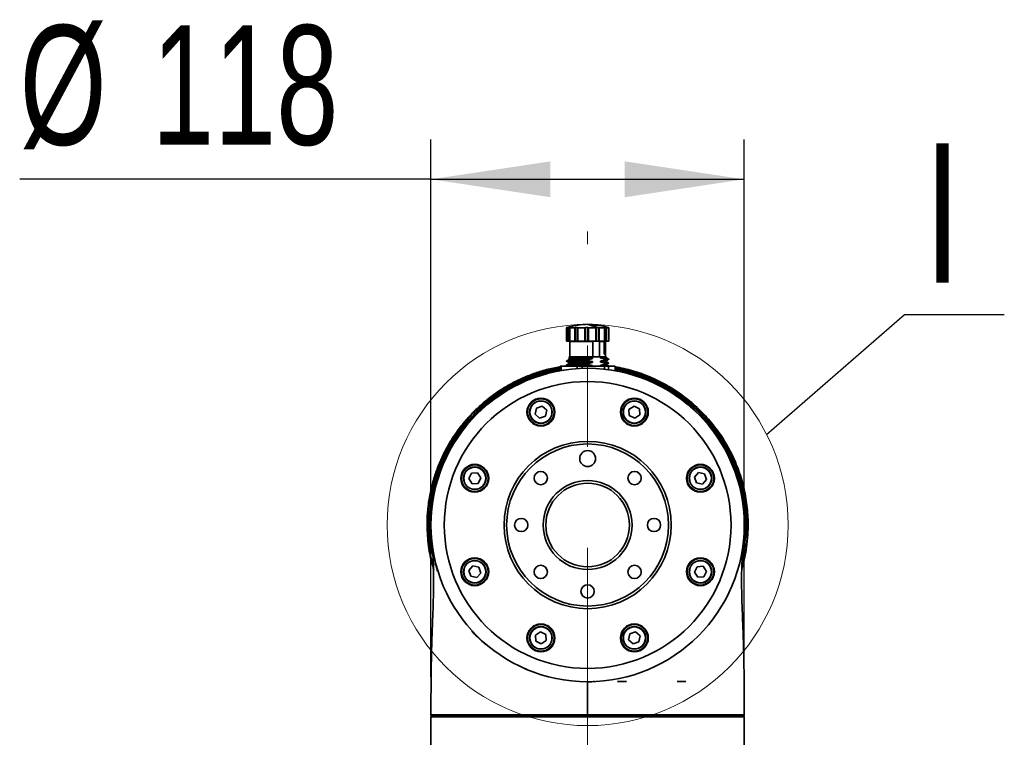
# Model space of a CAD drawing. Header units: millimetres. Extents: x 3 to 614, y 2 to 209.
# Tile 18 of 57: x 93 to 117, y 171 to 189. Entities that reach past the tile are written whole.
import ezdxf

# ---------------------------------------------------------------- set-up
doc = ezdxf.new("R2010")
doc.units = ezdxf.units.MM
doc.linetypes.add('CENTERX2', pattern=[20.32, 12.7, -2.54, 2.54, -2.54])
doc.layers.add('尺寸线', color=5, linetype='Continuous')
doc.styles.add('SLDTEXTSTYLE1', font='TXT', dxfattribs={"width": 0.7})
doc.dimstyles.new('SLDDIMSTYLE1', dxfattribs={"dimtxt": 3, "dimasz": 3, "dimexe": 0, "dimexo": 0.0625, "dimgap": 0.75, "dimtad": 2, "dimdec": 3, "dimlfac": 15, "dimrnd": 1e-09, "dimzin": 12, "dimdsep": 46, "dimtxsty": 'SLDTEXTSTYLE1', "dimsah": 1, "dimcen": 0.09, "dimadec": 0, "dimazin": 3, "dimtfac": 1, "dimtdec": 3, "dimtofl": 0, "dimtmove": 0, "dimatfit": 3, "dimfxl": 1, "dimfrac": 2, "dimtolj": 1, "dimtzin": 12, "dimarcsym": 0})
doc.dimstyles.new('SLDDIMSTYLE2', dxfattribs={"dimtxt": 0.18, "dimasz": 3, "dimexe": 0, "dimexo": 0.0625, "dimgap": 0, "dimtad": 0, "dimtih": 1, "dimtoh": 1, "dimdec": 0, "dimrnd": 1e-09, "dimzin": 0, "dimdsep": 46, "dimtxsty": 'Standard', "dimblk1": 'NONE', "dimblk2": 'NONE', "dimsah": 1, "dimcen": 0.09, "dimadec": 0, "dimazin": 0, "dimtfac": 3, "dimtdec": 0, "dimtofl": 0, "dimtmove": 0, "dimatfit": 3, "dimldrblk": 'NONE', "dimfxl": 1, "dimfrac": 2, "dimtolj": 1, "dimtzin": 0, "dimarcsym": 0})

# ---------------------------------------------------------------- blocks, each defined once
blk = doc.blocks.new('_D_13')
at = {"layer": '尺寸线', "transparency": 16777216}
for p, q in [((103.036, 172.225), (103.036, 185.716)), ((110.903, 172.225), (110.903, 185.716)), ((103.036, 184.716), (92.709, 184.716)), ((103.036, 184.716), (110.903, 184.716))]:
    blk.add_line(p, q, dxfattribs=at)
for points in [[(103.036, 184.716), (106.036, 184.266), (106.036, 185.166)], [(110.903, 184.716), (107.903, 185.166), (107.903, 184.266)]]:
    blk.add_solid(points, dxfattribs=at)
at = {"layer": '尺寸线', "transparency": 16777216, "char_height": 3, "attachment_point": 1, "style": 'SLDTEXTSTYLE1'}
for s, insert in [('%%c', (92.709, 188.583)), ('118', (96.027, 188.583))]:
    blk.add_mtext(s, dxfattribs=dict(at, insert=insert))
blk = doc.blocks.new('_None')

msp = doc.modelspace()

# ---------------------------------------------------------------- linework, layer by layer
at = {"color": 7, "linetype": 'Continuous', "lineweight": 35}
for p, q in [((106.437413, 180.989734), (106.437413, 180.656377)), ((106.437425, 180.989711), (106.478215, 180.989711)), ((106.437425, 180.989711), (106.437425, 180.656377)), ((106.478215, 180.656377), (106.478215, 180.989711)), ((106.492495, 180.992712), (106.492495, 180.656377)), ((106.518001, 180.990362), (106.518001, 180.656377)), ((106.520079, 180.989711), (106.646992, 180.989711)), ((106.520079, 180.989711), (106.520079, 180.656377)), ((106.646992, 180.656377), (106.646992, 180.989711)), ((106.66338, 180.992712), (106.66338, 180.656377)), ((106.716204, 180.991865), (106.716204, 180.656377)), ((106.723365, 180.989711), (106.902394, 180.989711)), ((106.723365, 180.989711), (106.723365, 180.656377)), ((106.902394, 180.656377), (106.902394, 180.989711)), ((106.916499, 180.992712), (106.916499, 180.656377)), ((106.979469, 180.656377), (106.979469, 180.992712)), ((106.992812, 180.989711), (107.175986, 180.989711)), ((106.992812, 180.989711), (106.992812, 180.656377)), ((107.174716, 181.029979), (107.174716, 181.038778)), ((107.175986, 180.656377), (107.175986, 180.989711)), ((107.184177, 180.656377), (107.184177, 180.992175)), ((107.239908, 180.656377), (107.239908, 180.992712)), ((107.256222, 180.989711), (107.394461, 180.989711)), ((107.256222, 180.989711), (107.256222, 180.656377)), ((107.394461, 180.656377), (107.394461, 180.989711)), ((107.39719, 180.656377), (107.39719, 180.990524)), ((107.428101, 180.656377), (107.428101, 180.992712)), ((107.443015, 180.989711), (107.499277, 180.989711)), ((107.443015, 180.989711), (107.443015, 180.656377)), ((107.499277, 180.656377), (107.499277, 180.989711)), ((107.499386, 180.656377), (107.499386, 180.989792)), ((107.503152, 180.656377), (107.503152, 180.989734)), ((106.437425, 180.656377), (106.437413, 180.656377)), ((106.437425, 180.656377), (106.478215, 180.656377)), ((106.492495, 180.656377), (106.478215, 180.656377)), ((106.492495, 180.656377), (106.518001, 180.656377)), ((106.520079, 180.656377), (106.518001, 180.656377)), ((106.520079, 180.656377), (106.646992, 180.656377)), ((106.533616, 180.656377), (106.520283, 180.643044)), ((106.520283, 180.643044), (106.520283, 180.256377)), ((107.103985, 180.643044), (106.520283, 180.643044)), ((106.66338, 180.656377), (106.646992, 180.656377)), ((106.66338, 180.656377), (106.716204, 180.656377)), ((106.723365, 180.656377), (106.716204, 180.656377)), ((106.723365, 180.656377), (106.902394, 180.656377)), ((106.916499, 180.656377), (106.902394, 180.656377)), ((106.916499, 180.656377), (106.979469, 180.656377)), ((106.992812, 180.656377), (106.979469, 180.656377)), ((106.992812, 180.656377), (107.175986, 180.656377)), ((107.103985, 180.256377), (107.103985, 180.643044)), ((107.184177, 180.656377), (107.175986, 180.656377)), ((107.184177, 180.656377), (107.239908, 180.656377)), ((107.256222, 180.656377), (107.239908, 180.656377)), ((107.256222, 180.656377), (107.394461, 180.656377)), ((107.387236, 180.643044), (107.268388, 180.643044)), ((107.268388, 180.643044), (107.268388, 180.256377)), ((107.380309, 180.656377), (107.390654, 180.643044)), ((107.401413, 180.656377), (107.380309, 180.656377)), ((107.387236, 180.643044), (107.388116, 180.643491)), ((107.387236, 180.323044), (107.387236, 180.643044)), ((107.388215, 180.323044), (107.388215, 180.643679)), ((107.390654, 180.323044), (107.390654, 180.643043)), ((107.390655, 180.643043), (107.411758, 180.643044)), ((107.39719, 180.656377), (107.394461, 180.656377)), ((107.39719, 180.656377), (107.428101, 180.656377)), ((107.401413, 180.656377), (107.413571, 180.643491)), ((107.420283, 180.643044), (107.406949, 180.656377)), ((107.411758, 180.643044), (107.413571, 180.643491)), ((107.411758, 180.643044), (107.411758, 180.323044)), ((107.414577, 180.643044), (107.413571, 180.643491)), ((107.414577, 180.643044), (107.420283, 180.643044)), ((107.414577, 180.643044), (107.414577, 180.323044)), ((107.420283, 180.256377), (107.420283, 180.643044)), ((107.443015, 180.656377), (107.428101, 180.656377)), ((107.443015, 180.656377), (107.499277, 180.656377)), ((107.499386, 180.656377), (107.499277, 180.656377)), ((107.503152, 180.656377), (107.499386, 180.656377)), ((106.503623, 180.256377), (106.503623, 180.212229)), ((107.096224, 180.256377), (107.096224, 180.241574)), ((107.096224, 180.256377), (107.289233, 180.256377)), ((107.096224, 180.241574), (107.096224, 180.218554)), ((107.289233, 180.249201), (107.289233, 180.256377)), ((107.289233, 180.226181), (107.289233, 180.249201)), ((107.389706, 180.323044), (107.387236, 180.323044)), ((107.403676, 180.323044), (107.389706, 180.323044)), ((107.413467, 180.323044), (107.403676, 180.323044)), ((107.414577, 180.323044), (107.413467, 180.323044)), ((107.436908, 180.239205), (107.436908, 180.262225)), ((106.279671, 179.910941), (106.279671, 180.023044)), ((106.308924, 180.023044), (106.279671, 180.023044)), ((106.308924, 180.023044), (106.308924, 179.916044)), ((106.704349, 180.023044), (106.308924, 180.023044)), ((106.364526, 180.023044), (106.462436, 180.035573)), ((106.503879, 180.189728), (106.436739, 180.150897)), ((106.437379, 180.150057), (106.497781, 180.11513)), ((106.437465, 180.050014), (106.484102, 180.023044)), ((106.500651, 180.085384), (106.503086, 180.086276)), ((106.503623, 180.212225), (106.503623, 180.18958)), ((106.704349, 179.963044), (106.704349, 180.023044)), ((106.829241, 180.023044), (106.704349, 180.023044)), ((106.829241, 180.023044), (106.829241, 179.969514)), ((107.394961, 180.023044), (106.829241, 180.023044)), ((107.096224, 180.041574), (107.096224, 180.023044)), ((107.096225, 180.133869), (107.096225, 180.12626)), ((107.289233, 180.133886), (107.289233, 180.149201)), ((107.289233, 180.033887), (107.289233, 180.041496)), ((107.433366, 180.023498), (107.3765, 180.030807)), ((107.394961, 179.949051), (107.394961, 180.023044)), ((107.490599, 180.023044), (107.394961, 180.023044)), ((107.43042, 180.041807), (107.576701, 180.023044)), ((107.436937, 180.146908), (107.436937, 180.161752)), ((107.437991, 180.066063), (107.438229, 180.064815)), ((107.442143, 180.06482), (107.502544, 180.09976)), ((107.46556, 180.023044), (107.443319, 180.03591)), ((107.490599, 180.023044), (107.490599, 179.937477)), ((107.660894, 180.023044), (107.490599, 180.023044)), ((107.503595, 180.100608), (107.501436, 180.101159)), ((107.660894, 179.910941), (107.660894, 180.023044)), ((105.827823, 179.021406), (105.682832, 178.97361)), ((105.941712, 178.919737), (105.827823, 179.021406)), ((108.135204, 179.024363), (108.007523, 178.940669)), ((108.271526, 178.955635), (108.135204, 179.024363)), ((105.682832, 178.97361), (105.651728, 178.824145)), ((105.651728, 178.824145), (105.765617, 178.722477)), ((105.765617, 178.722477), (105.910609, 178.770273)), ((105.910609, 178.770273), (105.941712, 178.919737)), ((108.007523, 178.940669), (108.016164, 178.788247)), ((108.016164, 178.788247), (108.152486, 178.719519)), ((108.152486, 178.719519), (108.280167, 178.803213)), ((108.280167, 178.803213), (108.271526, 178.955635)), ((104.053358, 177.339954), (103.98463, 177.203632)), ((104.20578, 177.348595), (104.053358, 177.339954)), ((104.289474, 177.220914), (104.20578, 177.348595)), ((109.755717, 177.357265), (109.654049, 177.243376)), ((109.905182, 177.326162), (109.755717, 177.357265)), ((109.952978, 177.18117), (109.905182, 177.326162)), ((103.98463, 177.203632), (104.068324, 177.075952)), ((104.068324, 177.075952), (104.220746, 177.084592)), ((104.220746, 177.084592), (104.289474, 177.220914)), ((109.654049, 177.243376), (109.701845, 177.098385)), ((109.701845, 177.098385), (109.851309, 177.067281)), ((109.851309, 177.067281), (109.952978, 177.18117)), ((104.089256, 175.01014), (103.987587, 174.896251)), ((103.987587, 174.896251), (104.035383, 174.75126)), ((104.238721, 174.979037), (104.089256, 175.01014)), ((104.184848, 174.720156), (104.286517, 174.834045)), ((104.286517, 174.834045), (104.238721, 174.979037)), ((109.719819, 174.992829), (109.651091, 174.856507)), ((109.651091, 174.856507), (109.734785, 174.728826)), ((109.872241, 175.00147), (109.719819, 174.992829)), ((109.955935, 174.873789), (109.872241, 175.00147)), ((109.887207, 174.737467), (109.955935, 174.873789)), ((104.035383, 174.75126), (104.184848, 174.720156)), ((109.734785, 174.728826), (109.887207, 174.737467)), ((105.788079, 173.357902), (105.660398, 173.274208)), ((105.924401, 173.289174), (105.788079, 173.357902)), ((108.174948, 173.354945), (108.029957, 173.307149)), ((108.288837, 173.253276), (108.174948, 173.354945)), ((105.660398, 173.274208), (105.669039, 173.121786)), ((105.669039, 173.121786), (105.805361, 173.053058)), ((105.805361, 173.053058), (105.933042, 173.136752)), ((105.933042, 173.136752), (105.924401, 173.289174)), ((108.029957, 173.307149), (107.998853, 173.157684)), ((107.998853, 173.157684), (108.112742, 173.056015)), ((108.112742, 173.056015), (108.257734, 173.103812)), ((108.257734, 173.103812), (108.288837, 173.253276)), ((105.440631, 172.414479), (105.403279, 172.43328)), ((106.969322, 172.104908), (106.969322, 172.105377)), ((106.969792, 172.104908), (106.969322, 172.104908)), ((107.722509, 172.112044), (107.942509, 172.112044)), ((109.216802, 172.112044), (109.436802, 172.112044)), ((103.036446, 171.225377), (103.036446, 170.252044)), ((108.17129, 171.225377), (103.036446, 171.225377)), ((103.049779, 171.238711), (108.167217, 171.238711)), ((108.167217, 171.238711), (110.889779, 171.238711)), ((110.903112, 171.225377), (108.17129, 171.225377)), ((110.903112, 170.252044), (110.903112, 171.225377))]:
    msp.add_line(p, q, dxfattribs=at)
at = {"color": 7, "linetype": 'Continuous', "lineweight": 35, "flags": 128}
for points in [[(107.5033, 180.201296), (107.470568, 180.220222), (107.435717, 180.240376)], [(106.969779, 171.271992), (106.969779, 171.265497), (106.969779, 171.259252), (106.969779, 171.253498), (106.969779, 171.248455), (106.969779, 171.244318), (106.969779, 171.241243), (106.969779, 171.23935), (106.969779, 171.238711)]]:
    msp.add_lwpolyline(points, dxfattribs=at)
at = {"color": 7, "linetype": 'Continuous', "lineweight": 18}
msp.add_circle((106.970283, 176.038711), 5.0357, dxfattribs=at)
at = {"color": 7, "linetype": 'Continuous', "lineweight": 35}
for centre, radius in [((106.970283, 176.038711), 3.933333), ((106.970283, 176.038711), 3.6), ((105.79672, 178.871941), 0.35), ((105.79672, 178.871941), 0.333333), ((105.79672, 178.871941), 0.283333), ((105.79672, 178.871941), 0.276667), ((108.143845, 178.871941), 0.35), ((108.143845, 178.871941), 0.333333), ((108.143845, 178.871941), 0.283333), ((108.143845, 178.871941), 0.276667), ((106.970283, 176.038711), 2.1), ((106.970283, 176.038711), 2.033333), ((106.970283, 177.705377), 0.2), ((104.137052, 177.212273), 0.35), ((104.137052, 177.212273), 0.333333), ((109.803513, 177.212273), 0.35), ((109.803513, 177.212273), 0.333333), ((104.137052, 177.212273), 0.283333), ((104.137052, 177.212273), 0.276667), ((105.791771, 177.217222), 0.166667), ((108.148794, 177.217222), 0.166667), ((109.803513, 177.212273), 0.283333), ((109.803513, 177.212273), 0.276667), ((106.970283, 176.038711), 1.116667), ((106.970283, 176.038711), 1.05), ((105.303616, 176.038711), 0.166667), ((108.636949, 176.038711), 0.166667), ((104.137052, 174.865148), 0.35), ((104.137052, 174.865148), 0.333333), ((104.137052, 174.865148), 0.283333), ((104.137052, 174.865148), 0.276667), ((109.803513, 174.865148), 0.35), ((109.803513, 174.865148), 0.333333), ((109.803513, 174.865148), 0.283333), ((109.803513, 174.865148), 0.276667), ((105.791771, 174.860199), 0.166667), ((108.148794, 174.860199), 0.166667), ((106.970283, 174.372044), 0.166667), ((105.79672, 173.20548), 0.35), ((105.79672, 173.20548), 0.333333), ((105.79672, 173.20548), 0.283333), ((105.79672, 173.20548), 0.276667), ((108.143845, 173.20548), 0.35), ((108.143845, 173.20548), 0.333333), ((108.143845, 173.20548), 0.283333), ((108.143845, 173.20548), 0.276667)]:
    msp.add_circle(centre, radius, dxfattribs=at)
for centre, radius, start, end in [((107.021468, 179.077032), 2, 93.3076343, 106.6510324), ((106.919097, 179.077032), 2, 73.7189772, 86.6985107), ((110.603702, 177.549924), 0.040456, 75.6738662, 115.4686352), ((103.300959, 177.460938), 0.041115, 65.7589039, 105.4586972), ((103.049779, 171.225377), 0.013333, 90, 180), ((103.069793, 171.272044), 0.033333, 181.0357635, 270.0453876), ((110.869766, 171.272044), 0.033333, 269.9551563, 1.0389395), ((110.889779, 171.225377), 0.013333, 0, 90)]:
    msp.add_arc(centre, radius, start, end, dxfattribs=at)
for points, knots in [([(106.446943, 180.992712), (106.445523, 180.992282), (106.442681, 180.991421), (106.439486, 180.990426), (106.437598, 180.989814), (106.437479, 180.989743), (106.437425, 180.989711)], [0, 0, 0, 0, 0.264608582, 0.52951118, 0.786527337, 1, 1, 1, 1]), ([(106.478215, 180.989711), (106.478904, 180.989752), (106.480281, 180.989834), (106.483763, 180.990478), (106.487958, 180.991439), (106.490942, 180.992276), (106.492495, 180.992712)], [0, 0, 0, 0, 0.242614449, 0.485073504, 0.731914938, 1, 1, 1, 1]), ([(106.521651, 180.992712), (106.522006, 180.992863), (106.524984, 180.994128), (106.52927, 180.996319), (106.531442, 180.998542), (106.529601, 180.999651), (106.524288, 180.999601), (106.516262, 180.998482), (106.506306, 180.996422), (106.498036, 180.994309), (106.493474, 180.992994), (106.492495, 180.992712)], [0, 0, 0, 0, 0.019610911, 0.164306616, 0.305540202, 0.440582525, 0.570527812, 0.69861982, 0.82856844, 0.963218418, 1, 1, 1, 1]), ([(106.521651, 180.992712), (106.520711, 180.992282), (106.51883, 180.991421), (106.517791, 180.990426), (106.518176, 180.989814), (106.519485, 180.989743), (106.520079, 180.989711)], [0, 0, 0, 0, 0.264608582, 0.52951118, 0.786527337, 1, 1, 1, 1]), ([(106.646992, 180.989711), (106.648232, 180.989752), (106.650713, 180.989834), (106.655093, 180.990478), (106.659563, 180.991439), (106.662073, 180.992276), (106.66338, 180.992712)], [0, 0, 0, 0, 0.242614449, 0.485073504, 0.731914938, 1, 1, 1, 1]), ([(106.71702, 180.996205), (106.715994, 180.997007), (106.713987, 180.998576), (106.706498, 180.999642), (106.697036, 180.999603), (106.686333, 180.998481), (106.675457, 180.996422), (106.667841, 180.994309), (106.664168, 180.992994), (106.66338, 180.992712)], [0, 0, 0, 0, 0.16900168, 0.330594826, 0.486088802, 0.639365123, 0.794863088, 0.95598675, 1, 1, 1, 1]), ([(106.716569, 180.992712), (106.716361, 180.992282), (106.715946, 180.991421), (106.717342, 180.990426), (106.719895, 180.989814), (106.722282, 180.989743), (106.723365, 180.989711)], [0, 0, 0, 0, 0.264608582, 0.52951118, 0.786527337, 1, 1, 1, 1]), ([(106.716569, 180.992712), (106.716689, 180.992864), (106.717281, 180.99361), (106.717104, 180.994258), (106.716963, 180.994775)], [0, 0, 0, 0, 0.2037634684, 1, 1, 1, 1]), ([(106.902394, 180.989711), (106.903854, 180.989752), (106.906773, 180.989834), (106.910879, 180.990478), (106.914425, 180.991439), (106.915789, 180.992276), (106.916499, 180.992712)], [0, 0, 0, 0, 0.242614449, 0.485073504, 0.731914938, 1, 1, 1, 1]), ([(107.074238, 181.038778), (107.022762, 181.061408), (106.966776, 181.08602), (106.910793, 181.072135), (106.906284, 181.071016)], [0, 0, 0, 0, 0.919449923, 1, 1, 1, 1]), ([(106.979469, 180.992712), (106.979311, 180.992863), (106.977992, 180.994128), (106.973836, 180.996319), (106.964912, 180.998542), (106.954149, 180.999651), (106.94298, 180.999601), (106.932494, 180.998482), (106.923605, 180.996422), (106.918684, 180.994309), (106.916885, 180.992994), (106.916499, 180.992712)], [0, 0, 0, 0, 0.019610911, 0.164306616, 0.305540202, 0.440582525, 0.570527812, 0.69861982, 0.82856844, 0.963218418, 1, 1, 1, 1]), ([(106.970283, 181.062571), (106.987106, 181.067373), (107.055253, 181.086826), (107.123396, 181.059419), (107.174716, 181.038778)], [0, 0, 0, 0, 0.246873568, 1, 1, 1, 1]), ([(106.979469, 180.992712), (106.980049, 180.992282), (106.981211, 180.991421), (106.984667, 180.990426), (106.988706, 180.989814), (106.99153, 180.989743), (106.992812, 180.989711)], [0, 0, 0, 0, 0.264608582, 0.52951118, 0.786527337, 1, 1, 1, 1]), ([(107.174716, 181.038778), (107.177134, 181.037516), (107.181971, 181.034993), (107.181003, 181.03166), (107.173884, 181.029164), (107.161064, 181.02779), (107.144334, 181.027654), (107.125569, 181.028732), (107.106703, 181.030899), (107.089734, 181.033943), (107.079363, 181.036741), (107.075241, 181.038379), (107.074238, 181.038778)], [0, 0, 0, 0, 0.109831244, 0.219771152, 0.328717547, 0.435726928, 0.541006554, 0.645498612, 0.750435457, 0.856844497, 0.96516159, 1, 1, 1, 1]), ([(107.175986, 180.989711), (107.177275, 180.989752), (107.179851, 180.989834), (107.182582, 180.990478), (107.184254, 180.991439), (107.184106, 180.992276), (107.184029, 180.992712)], [0, 0, 0, 0, 0.242614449, 0.485073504, 0.731914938, 1, 1, 1, 1]), ([(107.239908, 180.992712), (107.239521, 180.992863), (107.236279, 180.994128), (107.229004, 180.996319), (107.217446, 180.998542), (107.206081, 180.999651), (107.196251, 180.999601), (107.188777, 180.998482), (107.184261, 180.996422), (107.183354, 180.994309), (107.18391, 180.992994), (107.184029, 180.992712)], [0, 0, 0, 0, 0.019610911, 0.164306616, 0.305540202, 0.440582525, 0.570527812, 0.69861982, 0.82856844, 0.963218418, 1, 1, 1, 1]), ([(107.239908, 180.992712), (107.241121, 180.992282), (107.243548, 180.991421), (107.248139, 180.990426), (107.25258, 180.989814), (107.255085, 180.989743), (107.256222, 180.989711)], [0, 0, 0, 0, 0.264608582, 0.52951118, 0.786527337, 1, 1, 1, 1]), ([(107.428101, 180.992712), (107.427588, 180.992863), (107.423291, 180.994128), (107.414848, 180.996319), (107.403753, 180.998542), (107.394831, 180.999651), (107.388974, 180.999601), (107.386515, 180.998482), (107.387581, 180.996422), (107.390931, 180.994309), (107.393694, 180.992994), (107.394286, 180.992712)], [0, 0, 0, 0, 0.019610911, 0.164306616, 0.305540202, 0.440582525, 0.570527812, 0.69861982, 0.82856844, 0.963218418, 1, 1, 1, 1]), ([(107.394461, 180.989711), (107.395232, 180.989752), (107.396775, 180.989834), (107.397399, 180.990478), (107.39675, 180.991439), (107.39513, 180.992276), (107.394286, 180.992712)], [0, 0, 0, 0, 0.242614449, 0.485073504, 0.731914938, 1, 1, 1, 1]), ([(107.428101, 180.992712), (107.429621, 180.992282), (107.432664, 180.991421), (107.437159, 180.990426), (107.440813, 180.989814), (107.442328, 180.989743), (107.443015, 180.989711)], [0, 0, 0, 0, 0.264608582, 0.52951118, 0.786527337, 1, 1, 1, 1]), ([(107.470229, 180.99944), (107.470124, 180.999452), (107.469768, 180.999495), (107.472858, 180.998441), (107.479048, 180.996434), (107.485798, 180.994308), (107.490025, 180.992994), (107.490932, 180.992712)], [0, 0, 0, 0, 0.111151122, 0.37625429, 0.645199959, 0.923875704, 1, 1, 1, 1]), ([(107.493622, 180.992712), (107.49312, 180.992863), (107.48892, 180.994129), (107.481624, 180.996302), (107.473731, 180.998597), (107.4715, 180.999182), (107.470409, 180.999468)], [0, 0, 0, 0, 0.0445113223, 0.3729303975, 0.6934914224, 1, 1, 1, 1]), ([(107.499277, 180.989711), (107.499325, 180.989752), (107.49942, 180.989834), (107.497771, 180.990478), (107.494974, 180.991439), (107.492316, 180.992276), (107.490932, 180.992712)], [0, 0, 0, 0, 0.242614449, 0.485073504, 0.731914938, 1, 1, 1, 1]), ([(107.493622, 180.992712), (107.495042, 180.992282), (107.497885, 180.991421), (107.50108, 180.990426), (107.502968, 180.989814), (107.503086, 180.989743), (107.50314, 180.989711)], [0, 0, 0, 0, 0.264608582, 0.52951118, 0.786527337, 1, 1, 1, 1]), ([(107.103985, 180.643044), (107.131385, 180.648044), (107.186186, 180.658044), (107.240987, 180.648044), (107.268388, 180.643044)], [0, 0, 0, 0, 0.499999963, 1, 1, 1, 1]), ([(107.096224, 180.241574), (107.046994, 180.239874), (106.948533, 180.236476), (106.799725, 180.231379), (106.668772, 180.226281), (106.569782, 180.221184), (106.511026, 180.2165), (106.508918, 180.213516), (106.50801, 180.212231)], [0, 0, 0, 0, 0.173721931, 0.347443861, 0.521165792, 0.694887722, 0.868609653, 1, 1, 1, 1]), ([(107.096224, 180.256377), (107.048323, 180.256377), (106.949953, 180.256377), (106.799566, 180.256377), (106.66767, 180.256377), (106.570104, 180.256377), (106.51144, 180.256377), (106.509161, 180.256377), (106.508145, 180.256377)], [0, 0, 0, 0, 0.169149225, 0.347361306, 0.525573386, 0.694722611, 0.863871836, 1, 1, 1, 1]), ([(107.289233, 180.226181), (107.324119, 180.228017), (107.393881, 180.231688), (107.438373, 180.236032), (107.432115, 180.238538), (107.430441, 180.239208)], [0, 0, 0, 0, 0.4228932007, 0.8456682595, 1, 1, 1, 1]), ([(107.435476, 180.256377), (107.435966, 180.256377), (107.44602, 180.256377), (107.425411, 180.256377), (107.405807, 180.256377)], [0, 0, 0, 0, 0.048743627, 1, 1, 1, 1]), ([(103.108946, 174.909564), (103.071001, 175.046563), (102.987438, 175.348268), (102.941738, 175.773832), (102.936423, 176.17298), (102.962392, 176.51916), (103.018706, 176.865231), (103.103859, 177.199952), (103.214415, 177.518399), (103.348311, 177.822027), (103.508957, 178.117136), (103.69134, 178.394096), (103.891228, 178.64951), (104.107339, 178.885189), (104.344804, 179.105753), (104.597766, 179.305215), (104.861751, 179.481218), (105.13656, 179.635364), (105.426406, 179.76904), (105.642273, 179.848519), (105.814353, 179.902984), (105.995155, 179.955668), (106.166065, 179.989442), (106.279671, 180.011891)], [0, 0, 0, 0, 0.063942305, 0.140816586, 0.192579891, 0.244343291, 0.297520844, 0.350697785, 0.399761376, 0.448824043, 0.499151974, 0.549478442, 0.595927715, 0.642375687, 0.690016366, 0.737655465, 0.782543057, 0.827429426, 0.873520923, 0.91961126, 0.925827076, 0.950696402, 1, 1, 1, 1]), ([(106.279671, 179.98865), (106.232391, 179.981755), (106.047147, 179.954742), (105.730701, 179.863788), (105.336829, 179.71516), (104.960992, 179.523445), (104.604698, 179.293457), (104.27375, 179.024881), (103.971617, 178.721652), (103.699625, 178.384314), (103.463673, 178.014561), (103.267228, 177.616417), (103.113154, 177.193443), (103.007276, 176.749154), (102.951432, 176.288537), (102.950974, 175.811267), (102.995454, 175.379577), (103.068956, 175.110278), (103.09794, 175.004085)], [0, 0, 0, 0, 0.020709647, 0.081141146, 0.142654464, 0.204357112, 0.265883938, 0.329510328, 0.393325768, 0.456968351, 0.52418918, 0.59160833, 0.65884248, 0.729821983, 0.801016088, 0.871998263, 0.949525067, 1, 1, 1, 1]), ([(106.947927, 180.075047), (106.903966, 180.07373), (106.816046, 180.071096), (106.693929, 180.067145), (106.588921, 180.063194), (106.506321, 180.059243), (106.455888, 180.055292), (106.433568, 180.052596), (106.437706, 180.051218), (106.43789, 180.051157)], [0, 0, 0, 0, 0.165386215, 0.330767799, 0.496148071, 0.661533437, 0.826921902, 0.992306, 1, 1, 1, 1]), ([(106.947927, 180.175049), (106.903967, 180.173732), (106.816047, 180.171097), (106.693928, 180.167146), (106.588915, 180.163195), (106.506326, 180.159244), (106.45586, 180.155293), (106.433553, 180.15259), (106.437744, 180.151203), (106.437954, 180.151134)], [0, 0, 0, 0, 0.165216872, 0.33043201, 0.495647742, 0.660867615, 0.826089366, 0.991308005, 1, 1, 1, 1]), ([(106.497224, 180.08589), (106.487152, 180.080065), (106.467008, 180.068415), (106.446866, 180.056767), (106.436795, 180.050942)], [0, 0, 0, 0, 0.499971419, 1, 1, 1, 1]), ([(106.497949, 180.115115), (106.497921, 180.115105), (106.493386, 180.113455), (106.506133, 180.111697), (106.532389, 180.10995), (106.534006, 180.109843)], [0, 0, 0, 0, 0.005868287, 0.938780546, 1, 1, 1, 1]), ([(107.074096, 180.144595), (107.025559, 180.142956), (106.928486, 180.139677), (106.784291, 180.134758), (106.658066, 180.12984), (106.562577, 180.124921), (106.504916, 180.120334), (106.501912, 180.117387), (106.500579, 180.116079)], [0, 0, 0, 0, 0.1724829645, 0.344965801, 0.5174485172, 0.6899311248, 0.8624136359, 1, 1, 1, 1]), ([(106.503086, 180.086276), (106.504342, 180.087278), (106.507654, 180.089919), (106.562935, 180.094199), (106.657971, 180.099118), (106.784319, 180.104036), (106.928482, 180.108955), (107.025559, 180.112234), (107.074098, 180.113873)], [0, 0, 0, 0, 0.108865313, 0.287092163, 0.465319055, 0.643545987, 0.821772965, 1, 1, 1, 1]), ([(106.53493, 180.091325), (106.519722, 180.092774), (106.50019, 180.094636), (106.506582, 180.096498), (106.507997, 180.09691)], [0, 0, 0, 0, 0.778608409, 1, 1, 1, 1]), ([(107.096224, 180.133869), (107.046994, 180.13217), (106.948533, 180.128772), (106.799725, 180.123674), (106.668774, 180.118577), (106.569777, 180.113479), (106.510983, 180.108791), (106.508882, 180.105802), (106.507975, 180.104512)], [0, 0, 0, 0, 0.17363582, 0.347271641, 0.520907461, 0.694543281, 0.868179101, 1, 1, 1, 1]), ([(106.507997, 180.09691), (106.508904, 180.098197), (106.511009, 180.101183), (106.56978, 180.105869), (106.668773, 180.110967), (106.799725, 180.116064), (106.948534, 180.121162), (107.046994, 180.12456), (107.096225, 180.12626)], [0, 0, 0, 0, 0.131557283, 0.305245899, 0.478934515, 0.652623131, 0.826311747, 1, 1, 1, 1]), ([(106.509217, 180.189712), (106.510147, 180.19083), (106.512491, 180.193647), (106.56998, 180.198164), (106.668719, 180.203261), (106.799739, 180.208359), (106.94853, 180.213456), (107.046993, 180.216854), (107.096224, 180.218554)], [0, 0, 0, 0, 0.116282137, 0.293025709, 0.469769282, 0.646512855, 0.823256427, 1, 1, 1, 1]), ([(106.546168, 180.123018), (106.547585, 180.122504), (106.557417, 180.118936), (106.567412, 180.116005), (106.575967, 180.113497)], [0, 0, 0, 0, 0.144092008, 1, 1, 1, 1]), ([(107.096224, 180.041574), (107.046922, 180.039874), (106.948317, 180.036476), (106.800589, 180.031379), (106.681962, 180.026901), (106.631256, 180.024123), (106.611561, 180.023044)], [0, 0, 0, 0, 0.275099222, 0.550198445, 0.825297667, 1, 1, 1, 1]), ([(106.947927, 180.175047), (106.958819, 180.179054), (106.988544, 180.189989), (107.037809, 180.205627), (107.07673, 180.21424), (107.096224, 180.218554)], [0, 0, 0, 0, 0.224004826, 0.611319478, 1, 1, 1, 1]), ([(107.074096, 180.144595), (107.052903, 180.148436), (107.021064, 180.154206), (106.979158, 180.165393), (106.958341, 180.171829), (106.947927, 180.175049)], [0, 0, 0, 0, 0.498683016, 0.749215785, 1, 1, 1, 1]), ([(106.947927, 180.075045), (106.957718, 180.078658), (106.983333, 180.088109), (107.025276, 180.101754), (107.057812, 180.10983), (107.074098, 180.113873)], [0, 0, 0, 0, 0.236072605, 0.61759961, 1, 1, 1, 1]), ([(107.096224, 180.041574), (107.071312, 180.045384), (107.033855, 180.051113), (106.984613, 180.063773), (106.960162, 180.071287), (106.947927, 180.075047)], [0, 0, 0, 0, 0.498045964, 0.748840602, 1, 1, 1, 1]), ([(107.074096, 180.144595), (107.079398, 180.143592), (107.086527, 180.142244), (107.093783, 180.13835), (107.095679, 180.135993), (107.096153, 180.134764), (107.096201, 180.134162), (107.096224, 180.133869)], [0, 0, 0, 0, 0.64125536, 0.862111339, 0.937367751, 0.969463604, 1, 1, 1, 1]), ([(107.096225, 180.12626), (107.096202, 180.125963), (107.096154, 180.125351), (107.095685, 180.12409), (107.093833, 180.12162), (107.086634, 180.117204), (107.079451, 180.115295), (107.074098, 180.113873)], [0, 0, 0, 0, 0.0302701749, 0.0623921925, 0.137946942, 0.3576531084, 1, 1, 1, 1]), ([(107.289233, 180.226181), (107.314145, 180.22237), (107.351602, 180.216639), (107.400844, 180.203978), (107.425296, 180.196465), (107.43753, 180.192706)], [0, 0, 0, 0, 0.49804717, 0.748841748, 1, 1, 1, 1]), ([(107.43753, 180.192708), (107.426614, 180.188694), (107.396877, 180.177757), (107.347611, 180.16212), (107.308715, 180.153512), (107.289233, 180.149201)], [0, 0, 0, 0, 0.2244912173, 0.6115644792, 1, 1, 1, 1]), ([(107.431796, 180.161272), (107.432521, 180.16092), (107.437036, 180.158733), (107.393212, 180.154709), (107.323893, 180.151037), (107.289233, 180.149201)], [0, 0, 0, 0, 0.087349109, 0.543674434, 1, 1, 1, 1]), ([(107.289233, 180.133886), (107.321994, 180.135586), (107.387517, 180.138984), (107.434161, 180.143325), (107.431868, 180.145967), (107.43105, 180.146909)], [0, 0, 0, 0, 0.391427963, 0.782855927, 1, 1, 1, 1]), ([(107.311358, 180.12316), (107.306055, 180.124163), (107.298926, 180.125512), (107.291672, 180.129407), (107.289778, 180.131763), (107.289304, 180.132991), (107.289256, 180.133593), (107.289233, 180.133887)], [0, 0, 0, 0, 0.641397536, 0.862151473, 0.93738069, 0.969468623, 1, 1, 1, 1]), ([(107.431047, 180.054513), (107.431862, 180.053572), (107.434148, 180.050932), (107.387514, 180.046593), (107.321994, 180.043195), (107.289233, 180.041496)], [0, 0, 0, 0, 0.216783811, 0.608391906, 1, 1, 1, 1]), ([(107.289233, 180.041496), (107.289256, 180.041793), (107.289305, 180.042404), (107.289773, 180.043665), (107.291626, 180.046134), (107.298824, 180.050549), (107.306006, 180.052459), (107.311358, 180.053881)], [0, 0, 0, 0, 0.030263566, 0.062382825, 0.137942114, 0.357681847, 1, 1, 1, 1]), ([(107.289233, 180.033887), (107.321995, 180.035586), (107.387518, 180.038984), (107.434167, 180.043326), (107.431871, 180.045969), (107.431052, 180.046912)], [0, 0, 0, 0, 0.391339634, 0.782679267, 1, 1, 1, 1]), ([(107.311358, 180.02316), (107.306055, 180.024163), (107.298926, 180.025512), (107.291672, 180.029407), (107.289778, 180.031763), (107.289304, 180.032991), (107.289256, 180.033593), (107.289233, 180.033887)], [0, 0, 0, 0, 0.641398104, 0.862151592, 0.937380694, 0.96946861, 1, 1, 1, 1]), ([(107.311358, 180.12316), (107.341624, 180.1248), (107.402156, 180.128078), (107.443599, 180.132327), (107.439432, 180.134937), (107.437884, 180.135907)], [0, 0, 0, 0, 0.385864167, 0.771728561, 1, 1, 1, 1]), ([(107.311358, 180.12316), (107.332551, 180.119319), (107.364391, 180.113549), (107.406298, 180.102362), (107.427116, 180.095925), (107.43753, 180.092706)], [0, 0, 0, 0, 0.498682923, 0.749215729, 1, 1, 1, 1]), ([(107.43753, 180.092709), (107.427739, 180.089096), (107.402124, 180.079645), (107.360181, 180.066001), (107.327645, 180.057924), (107.311358, 180.053881)], [0, 0, 0, 0, 0.236070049, 0.617598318, 1, 1, 1, 1]), ([(107.438229, 180.064815), (107.438557, 180.064449), (107.440359, 180.062444), (107.401175, 180.0588), (107.341297, 180.055521), (107.311358, 180.053881)], [0, 0, 0, 0, 0.100292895, 0.550146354, 1, 1, 1, 1]), ([(107.311358, 180.02316), (107.341624, 180.024799), (107.402156, 180.028078), (107.443599, 180.032327), (107.439433, 180.034937), (107.437884, 180.035907)], [0, 0, 0, 0, 0.385865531, 0.771730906, 1, 1, 1, 1]), ([(107.404934, 180.059923), (107.416817, 180.058878), (107.437328, 180.057075), (107.432907, 180.055271), (107.431047, 180.054513)], [0, 0, 0, 0, 0.579378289, 1, 1, 1, 1]), ([(107.43572, 180.161048), (107.446633, 180.16736), (107.469159, 180.180387), (107.491687, 180.193412), (107.503302, 180.200128)], [0, 0, 0, 0, 0.484435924, 1, 1, 1, 1]), ([(107.43753, 180.192706), (107.453881, 180.193896), (107.486581, 180.196276), (107.505151, 180.198668), (107.502784, 180.19987), (107.50276, 180.199882)], [0, 0, 0, 0, 0.49747736, 0.994952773, 1, 1, 1, 1]), ([(107.43753, 180.092706), (107.456865, 180.094023), (107.490302, 180.096301), (107.496377, 180.098578), (107.498939, 180.099539)], [0, 0, 0, 0, 0.578221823, 1, 1, 1, 1]), ([(107.503766, 180.100943), (107.493692, 180.10677), (107.473545, 180.118425), (107.453394, 180.130082), (107.443319, 180.13591)], [0, 0, 0, 0, 0.500041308, 1, 1, 1, 1]), ([(107.660894, 180.011383), (107.808334, 179.98082), (108.106555, 179.919003), (108.535975, 179.763053), (108.955638, 179.559576), (109.353371, 179.302679), (109.723047, 178.997318), (110.056111, 178.649297), (110.345336, 178.261533), (110.587463, 177.840185), (110.776322, 177.397021), (110.908986, 176.93789), (110.986761, 176.469481), (111.002473, 176.140068), (110.998514, 175.915922), (110.991221, 175.742432), (110.963059, 175.476387), (110.91274, 175.189087), (110.861468, 175.011743), (110.840046, 174.937647)], [0, 0, 0, 0, 0.064403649, 0.130267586, 0.195904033, 0.265710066, 0.33578219, 0.405613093, 0.477885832, 0.550417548, 0.622710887, 0.694291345, 0.766098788, 0.837684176, 0.843736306, 0.867948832, 0.916539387, 0.965129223, 1, 1, 1, 1]), ([(110.842066, 175.012977), (110.876361, 175.141446), (110.961924, 175.461965), (110.993021, 175.910152), (110.980942, 176.340387), (110.939017, 176.690839), (110.865736, 177.039959), (110.760905, 177.382994), (110.626267, 177.714203), (110.461719, 178.034758), (110.265872, 178.343681), (110.043958, 178.631601), (109.801124, 178.893931), (109.538139, 179.132766), (109.250155, 179.350674), (108.948017, 179.538922), (108.638945, 179.695815), (108.323373, 179.823647), (107.997167, 179.92663), (107.771805, 179.971321), (107.660894, 179.993316)], [0, 0, 0, 0, 0.061036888, 0.152282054, 0.20593268, 0.259583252, 0.314761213, 0.369938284, 0.424047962, 0.478156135, 0.53394816, 0.589737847, 0.64195597, 0.694171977, 0.748104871, 0.802035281, 0.851121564, 0.900206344, 0.950887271, 1, 1, 1, 1]), ([(103.088677, 175.221317), (103.066451, 175.318912), (103.004379, 175.591471), (102.982488, 176.050607), (103.010876, 176.497308), (103.087083, 176.938616), (103.207661, 177.372134), (103.422703, 177.870499), (103.658373, 178.260242), (103.933807, 178.624785), (104.24823, 178.962074), (104.609704, 179.255046), (105.001395, 179.508949), (105.42128, 179.723607), (105.871274, 179.871623), (106.160295, 179.943674), (106.267006, 179.958019), (106.279671, 179.959721)], [0, 0, 0, 0, 0.047983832, 0.134008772, 0.220032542, 0.262978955, 0.349005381, 0.435036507, 0.521074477, 0.564023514, 0.650075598, 0.736138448, 0.779090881, 0.865170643, 0.95126006, 0.994215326, 1, 1, 1, 1]), ([(106.279671, 179.950831), (106.267819, 179.949237), (106.162237, 179.935029), (105.874943, 179.863299), (105.426407, 179.715831), (105.007884, 179.501847), (104.617432, 179.248751), (104.257073, 178.956679), (103.943608, 178.620417), (103.668992, 178.256956), (103.434011, 177.868345), (103.219571, 177.371405), (103.099381, 176.939122), (103.02327, 176.499035), (102.995749, 176.053698), (103.013579, 175.624435), (103.068014, 175.380724), (103.083454, 175.311596)], [0, 0, 0, 0, 0.0055082, 0.049071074, 0.136381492, 0.223687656, 0.267254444, 0.354553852, 0.441849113, 0.485421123, 0.572711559, 0.659999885, 0.747287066, 0.790863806, 0.878150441, 0.965437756, 1, 1, 1, 1]), ([(106.27844, 179.927906), (106.271265, 179.927132), (106.07394, 179.905867), (105.699863, 179.787516), (105.26133, 179.608265), (104.850637, 179.376988), (104.467064, 179.105695), (104.133485, 178.782502), (103.910658, 178.530824), (103.82868, 178.405682), (103.79679, 178.357001)], [0, 0, 0, 0, 0.0070500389, 0.1938909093, 0.3807131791, 0.4739191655, 0.6607047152, 0.8474638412, 0.9406619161, 1, 1, 1, 1]), ([(107.660894, 179.959805), (107.667299, 179.959125), (107.86291, 179.938383), (108.234947, 179.822993), (108.672677, 179.647917), (109.083872, 179.42188), (109.468026, 179.155768), (109.876038, 178.778015), (110.166737, 178.42243), (110.417128, 178.042289), (110.626571, 177.639612), (110.778436, 177.214826), (110.885973, 176.779399), (110.948504, 176.335315), (110.951864, 175.887039), (110.912638, 175.506427), (110.88216, 175.296669), (110.850259, 175.178706), (110.848372, 175.171728)], [0, 0, 0, 0, 0.002891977, 0.088324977, 0.173750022, 0.216372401, 0.301782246, 0.387180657, 0.472568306, 0.515186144, 0.600560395, 0.685927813, 0.728543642, 0.813905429, 0.899266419, 0.941882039, 0.996561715, 1, 1, 1, 1]), ([(110.853241, 175.263759), (110.870775, 175.354313), (110.90527, 175.532469), (110.937729, 175.890801), (110.936524, 176.337398), (110.873549, 176.780361), (110.766409, 177.214543), (110.614941, 177.638124), (110.406112, 178.039641), (110.156455, 178.418665), (109.866632, 178.773181), (109.459873, 179.149777), (109.07692, 179.415056), (108.667042, 179.640377), (108.230734, 179.814832), (107.86069, 179.929751), (107.666506, 179.950392), (107.660894, 179.950988)], [0, 0, 0, 0, 0.044704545, 0.087951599, 0.174577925, 0.261204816, 0.30445165, 0.391080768, 0.477712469, 0.520955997, 0.607592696, 0.694233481, 0.78087883, 0.824115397, 0.910766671, 0.997421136, 1, 1, 1, 1]), ([(109.766924, 178.802074), (109.706325, 178.867535), (109.582991, 179.000767), (109.294844, 179.233265), (108.905319, 179.496107), (108.475734, 179.697264), (108.06121, 179.844616), (107.814938, 179.892858), (107.662318, 179.922755)], [0, 0, 0, 0, 0.112264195, 0.228485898, 0.461402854, 0.694351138, 0.810582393, 1, 1, 1, 1]), ([(109.777512, 178.827227), (109.850723, 178.755073), (110.057051, 178.551724), (110.273766, 178.238738), (110.475922, 177.895363), (110.563559, 177.700589), (110.613713, 177.589122)], [0, 0, 0, 0, 0.202438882, 0.570526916, 0.754218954, 1, 1, 1, 1]), ([(103.29, 177.500565), (103.298065, 177.520947), (103.364858, 177.689747), (103.451407, 177.850746), (103.527506, 177.992305)], [0, 0, 0, 0, 0.120748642, 1, 1, 1, 1]), ([(110.613713, 177.589122), (110.625011, 177.561655), (110.681541, 177.424229), (110.767474, 177.171226), (110.851868, 176.826343), (110.904698, 176.475946), (110.928366, 176.071687), (110.911994, 175.706082), (110.873065, 175.461908), (110.860771, 175.384796)], [0, 0, 0, 0, 0.039361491, 0.19693737, 0.354500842, 0.512057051, 0.669611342, 0.895661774, 1, 1, 1, 1]), ([(103.201307, 174.884066), (103.201306, 174.884067), (103.192375, 174.912285), (103.149306, 175.053893), (103.086418, 175.312535), (103.034179, 175.662705), (103.013609, 176.015955), (103.028168, 176.442928), (103.099849, 176.94552), (103.226203, 177.314343), (103.29, 177.500565)], [0, 0, 0, 0, 0.000001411, 0.033170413, 0.165957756, 0.298728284, 0.43149353, 0.564256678, 0.779990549, 1, 1, 1, 1]), ([(103.074754, 175.462873), (103.07454, 175.463309), (103.073834, 175.464748), (103.074408, 175.450892), (103.076923, 175.412428), (103.080384, 175.360575), (103.083999, 175.30392), (103.087965, 175.236425), (103.092701, 175.145426), (103.097824, 175.022356), (103.101877, 174.873658), (103.104143, 174.690353), (103.10312, 174.472281), (103.098018, 174.227187), (103.090078, 173.978098), (103.081089, 173.736136), (103.0722, 173.502285), (103.063446, 173.258727), (103.054701, 172.982487), (103.046371, 172.648142), (103.039856, 172.245003), (103.036547, 171.778439), (103.036507, 171.445767), (103.036485, 171.272049)], [0, 0, 0, 0, 0.020406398, 0.067408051, 0.106675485, 0.131558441, 0.153099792, 0.172148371, 0.189855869, 0.216700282, 0.247732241, 0.283369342, 0.331135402, 0.384132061, 0.436609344, 0.486950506, 0.535510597, 0.582920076, 0.639321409, 0.708302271, 0.792015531, 0.891391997, 1, 1, 1, 1]), ([(110.903104, 171.272045), (110.903102, 171.343493), (110.903098, 171.477003), (110.90284, 171.653764), (110.902394, 171.797286), (110.901817, 171.919259), (110.901024, 172.040695), (110.89991, 172.168717), (110.898408, 172.302491), (110.894995, 172.545017), (110.887596, 172.901077), (110.872197, 173.384969), (110.852437, 173.884173), (110.836375, 174.376954), (110.834687, 174.76165), (110.8414, 175.012731), (110.846538, 175.136906), (110.850518, 175.216837), (110.854418, 175.285461), (110.859149, 175.361751), (110.863793, 175.430686), (110.86647, 175.469622), (110.865439, 175.465848), (110.865055, 175.464442)], [0, 0, 0, 0, 0.045008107, 0.084104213, 0.111349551, 0.135419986, 0.160941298, 0.187849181, 0.216069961, 0.245217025, 0.340642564, 0.440417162, 0.550174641, 0.655441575, 0.7507211, 0.793211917, 0.812461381, 0.831017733, 0.849752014, 0.869555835, 0.914396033, 0.968094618, 1, 1, 1, 1]), ([(104.059492, 173.380285), (104.097158, 173.339823), (104.205943, 173.222967), (104.355095, 173.087299), (104.470479, 172.997497), (104.50268, 172.972436)], [0, 0, 0, 0, 0.276320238, 0.798039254, 1, 1, 1, 1]), ([(107.140227, 172.109583), (107.130101, 172.108807), (107.073258, 172.104452), (107.016209, 172.104702), (106.969322, 172.104908)], [0, 0, 0, 0, 0.178138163, 1, 1, 1, 1]), ([(106.969779, 171.271992), (106.969779, 171.332152), (106.969779, 171.451851), (106.96978, 171.62909), (106.969783, 171.786803), (106.969786, 171.918122), (106.969788, 172.018245), (106.969791, 172.091152), (106.969791, 172.100202), (106.969792, 172.104908)], [0, 0, 0, 0, 0.166915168, 0.332111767, 0.49335596, 0.618266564, 0.740912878, 0.865272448, 1, 1, 1, 1]), ([(103.039636, 171.272045), (103.03942, 171.272045), (103.038862, 171.272045), (103.068846, 171.272044), (103.127052, 171.272044), (103.214134, 171.272044), (103.32678, 171.272044), (103.464778, 171.272043), (103.629262, 171.272043), (103.817828, 171.272042), (104.027004, 171.272041), (104.256602, 171.27204), (104.507909, 171.272037), (104.776955, 171.272034), (105.059015, 171.27203), (105.354332, 171.272024), (105.66409, 171.272017), (105.91621, 171.272011), (106.21451, 171.272004), (106.541777, 171.271995), (106.833743, 171.271993), (106.969779, 171.271992)], [0, 0, 0, 0, 0.033146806, 0.086073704, 0.140538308, 0.195002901, 0.247928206, 0.300853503, 0.355316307, 0.40977912, 0.462706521, 0.515633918, 0.570099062, 0.62456419, 0.677490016, 0.73041584, 0.784879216, 0.839342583, 0.858238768, 0.933949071, 1, 1, 1, 1]), ([(106.969779, 171.238711), (106.807039, 171.238711), (106.478939, 171.238711), (106.049508, 171.238711), (105.684166, 171.238711), (105.379512, 171.238711), (105.083339, 171.238711), (104.800755, 171.238711), (104.536307, 171.238711), (104.288739, 171.238711), (104.058028, 171.238711), (103.848306, 171.238711), (103.662799, 171.238711), (103.500241, 171.238711), (103.361003, 171.238711), (103.247858, 171.238711), (103.161948, 171.238711), (103.103656, 171.238711), (103.072697, 171.238711), (103.073069, 171.238711), (103.073209, 171.238711)], [0, 0, 0, 0, 0.079806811, 0.160898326, 0.213913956, 0.266929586, 0.32148541, 0.376041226, 0.429058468, 0.4820757, 0.536633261, 0.591190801, 0.644205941, 0.697221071, 0.751776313, 0.806331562, 0.859348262, 0.91236497, 0.966922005, 1, 1, 1, 1]), ([(106.969779, 171.271992), (106.96978, 171.271992), (107.093713, 171.271992), (107.342857, 171.271995), (107.69772, 171.272003), (108.031916, 171.272011), (108.346149, 171.272019), (108.653541, 171.272026), (108.948798, 171.272031), (109.227148, 171.272035), (109.489838, 171.272038), (109.736975, 171.27204), (109.964173, 171.272041), (110.167898, 171.272042), (110.34944, 171.272043), (110.50846, 171.272043), (110.642008, 171.272044), (110.748027, 171.272044), (110.828307, 171.272044), (110.879843, 171.272044), (110.903831, 171.272045), (110.90074, 171.272045), (110.899911, 171.272045)], [0, 0, 0, 0, 0.000000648, 0.060194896, 0.120935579, 0.173860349, 0.226785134, 0.281247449, 0.335709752, 0.388634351, 0.44155894, 0.496020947, 0.550482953, 0.603410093, 0.656337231, 0.710802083, 0.765266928, 0.818192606, 0.871118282, 0.925581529, 0.980044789, 1, 1, 1, 1]), ([(110.866341, 171.238711), (110.867321, 171.238711), (110.870704, 171.238711), (110.847596, 171.238711), (110.798114, 171.238711), (110.718902, 171.238711), (110.613149, 171.238711), (110.482368, 171.238711), (110.327248, 171.238711), (110.146503, 171.238711), (109.94287, 171.238711), (109.720046, 171.238711), (109.478147, 171.238711), (109.215892, 171.238711), (108.937451, 171.238711), (108.647685, 171.238711), (108.346279, 171.238711), (108.032067, 171.238711), (107.695751, 171.238711), (107.340792, 171.238711), (107.093822, 171.238711), (106.969779, 171.238711)], [0, 0, 0, 0, 0.021570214, 0.074408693, 0.127247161, 0.181620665, 0.235994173, 0.288834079, 0.34167398, 0.396049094, 0.450424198, 0.503261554, 0.556098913, 0.610471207, 0.664843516, 0.717681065, 0.770518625, 0.824891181, 0.87926372, 0.939359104, 1, 1, 1, 1])]:
    msp.add_open_spline(points, degree=3, knots=knots, dxfattribs=at)
for points in [[(107.289233, 180.249201), (107.313539, 180.250397), (107.36215, 180.252789), (107.391255, 180.255181), (107.405807, 180.256377)], [(107.405807, 180.256377), (107.391276, 180.256377), (107.362212, 180.256377), (107.31356, 180.256377), (107.289233, 180.256377)]]:
    msp.add_open_spline(points, degree=3, dxfattribs=at)
at = {"layer": '尺寸线', "linetype": 'CENTERX2', "lineweight": 18}
msp.add_line((106.969779, 40.845012), (106.969779, 183.40784), dxfattribs=at)

# ---------------------------------------------------------------- texts
at = {"color": 7, "linetype": 'Continuous', "lineweight": 18, "insert": (115.426662, 185.622885), "char_height": 3.5, "attachment_point": 1, "style": 'SLDTEXTSTYLE1'}
msp.add_mtext('I', dxfattribs=at)

# ---------------------------------------------------------------- dimensions: what is measured, and where the dimension line sits
at = {"layer": '尺寸线'}
dim = msp.add_linear_dim(base=(110.903112, 184.715569), p1=(103.036446, 171.225377), p2=(110.903112, 171.225377), text='%%c<>', dimstyle='SLDDIMSTYLE1', dxfattribs=at)
dim.commit()
dim.dimension.update_dxf_attribs({"geometry": '_D_13', "text_midpoint": (96.986737, 184.715569), "dimtype": 160})

# ---------------------------------------------------------------- leaders
at = {"color": 7, "linetype": 'Continuous', "lineweight": 18, "has_arrowhead": 0}
msp.add_leader([(111.465047, 178.309254), (114.926662, 181.323907), (117.432852, 181.323907)], dimstyle='SLDDIMSTYLE2', dxfattribs=at)

doc.saveas('drawing.dxf')
